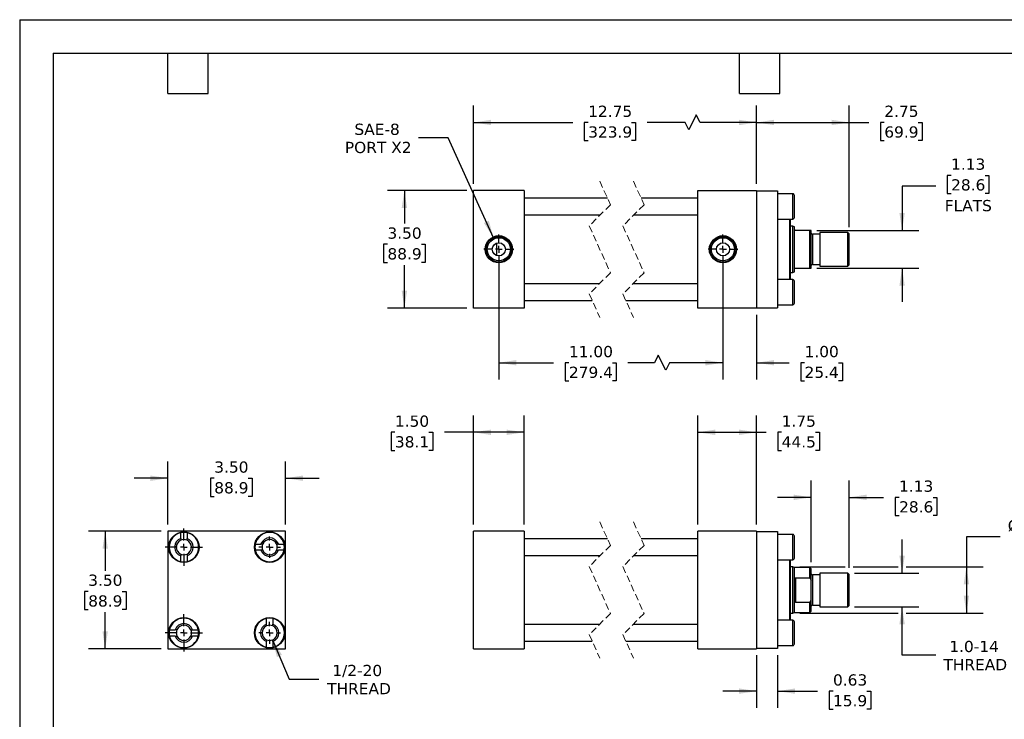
# Model space of a CAD drawing. Header units: inches. Extents: x 0 to 44, y 0 to 34.
# Tile 2 of 3: x 0 to 29.3, y 13.2 to 34. Entities that reach past the tile are written whole.
import ezdxf

# ---------------------------------------------------------------- set-up
doc = ezdxf.new("R2010")
doc.units = ezdxf.units.IN
doc.header["$LTSCALE"] = 4
doc.header["$MEASUREMENT"] = 0
for name, pattern in [('SLD-Center', [0.75, 0.6, -0.05, 0.05, -0.05]), ('SLD-Dashed', [0.075, 0.05, -0.025]), ('SLD-Solid', [0])]:
    doc.linetypes.add(name, pattern=pattern)
doc.layers.add('CENTER', color=40, linetype='SLD-Center')
doc.layers.add('DIMENSIONS', color=140, linetype='SLD-Solid', lineweight=25)
doc.layers.add('TEXT', color=140, linetype='SLD-Solid', lineweight=25)
doc.styles.add('SLDTEXTSTYLE0', font='VERDANA.TTF')
doc.dimstyles.new('SLDDIMSTYLE0', dxfattribs={"dimtxt": 0.339844, "dimasz": 0.52, "dimexe": 0, "dimexo": 0.0625, "dimgap": 0.084961, "dimtad": 0, "dimtih": 1, "dimtoh": 1, "dimrnd": 1e-09, "dimzin": 4, "dimdsep": 46, "dimtxsty": 'SLDTEXTSTYLE0', "dimsah": 1, "dimcen": 0.09, "dimadec": 0, "dimazin": 1, "dimtfac": 1, "dimtofl": 0, "dimtmove": 0, "dimatfit": 3, "dimfxl": 0, "dimfrac": 2, "dimtolj": 1, "dimtzin": 12, "dimarcsym": 0})
doc.dimstyles.new('SLDDIMSTYLE1', dxfattribs={"dimtxt": 0.339844, "dimasz": 0.52, "dimexe": 0, "dimexo": 0.0625, "dimgap": 0.084961, "dimtad": 0, "dimtih": 1, "dimtoh": 1, "dimrnd": 1e-09, "dimzin": 12, "dimdsep": 46, "dimtxsty": 'SLDTEXTSTYLE0', "dimsah": 1, "dimcen": 0.09, "dimadec": 0, "dimazin": 3, "dimtfac": 1, "dimtofl": 0, "dimtmove": 0, "dimatfit": 3, "dimfxl": 0, "dimfrac": 2, "dimtolj": 1, "dimtzin": 12, "dimarcsym": 0})
doc.dimstyles.new('SLDDIMSTYLE2', dxfattribs={"dimtxt": 0.339844, "dimasz": 0.52, "dimexe": 0, "dimexo": 0.0625, "dimgap": 0.084961, "dimtad": 0, "dimtih": 1, "dimtoh": 1, "dimrnd": 1e-09, "dimzin": 12, "dimdsep": 46, "dimtxsty": 'SLDTEXTSTYLE0', "dimsah": 1, "dimcen": 0.09, "dimadec": 0, "dimazin": 3, "dimtfac": 1, "dimtmove": 0, "dimatfit": 0, "dimfxl": 0, "dimfrac": 2, "dimtolj": 1, "dimtzin": 12, "dimarcsym": 0})
doc.dimstyles.new('SLDDIMSTYLE3', dxfattribs={"dimtxt": 0.339844, "dimasz": 0.52, "dimexe": 0, "dimexo": 0.0625, "dimgap": 0.084961, "dimtad": 0, "dimtih": 1, "dimtoh": 1, "dimrnd": 1e-09, "dimdsep": 46, "dimtxsty": 'SLDTEXTSTYLE0', "dimsah": 1, "dimcen": 0.09, "dimadec": 0, "dimazin": 2, "dimtfac": 1, "dimtmove": 0, "dimatfit": 0, "dimfxl": 0, "dimfrac": 2, "dimtolj": 1, "dimtzin": 12, "dimarcsym": 0})
doc.dimstyles.new('SLDDIMSTYLE4', dxfattribs={"dimtxt": 0.339844, "dimasz": 0.52, "dimexe": 0, "dimexo": 0.0625, "dimgap": 0.084961, "dimtad": 0, "dimtih": 1, "dimtoh": 1, "dimrnd": 1e-09, "dimzin": 4, "dimdsep": 46, "dimtxsty": 'SLDTEXTSTYLE0', "dimsah": 1, "dimcen": 0.09, "dimadec": 0, "dimazin": 1, "dimtfac": 1, "dimtmove": 0, "dimatfit": 0, "dimfxl": 0, "dimfrac": 2, "dimtolj": 1, "dimtzin": 12, "dimarcsym": 0})
doc.dimstyles.new('SLDDIMSTYLE5', dxfattribs={"dimtxt": 0.339844, "dimasz": 0.52, "dimexe": 0, "dimexo": 0.0625, "dimgap": 0.084961, "dimtad": 0, "dimtih": 1, "dimtoh": 1, "dimrnd": 1e-09, "dimzin": 12, "dimdsep": 46, "dimtxsty": 'SLDTEXTSTYLE0', "dimsah": 1, "dimcen": 0, "dimadec": 0, "dimazin": 3, "dimtfac": 1, "dimtofl": 0, "dimtmove": 0, "dimatfit": 3, "dimfxl": 0, "dimfrac": 2, "dimtolj": 1, "dimtzin": 12, "dimarcsym": 0})
doc.dimstyles.new('SLDDIMSTYLE6', dxfattribs={"dimtxt": 0.339844, "dimasz": 0.52, "dimexe": 0, "dimexo": 0.0625, "dimgap": 0.084961, "dimtad": 0, "dimtih": 1, "dimtoh": 1, "dimrnd": 1e-09, "dimzin": 12, "dimdsep": 46, "dimtxsty": 'SLDTEXTSTYLE0', "dimsah": 1, "dimcen": 0, "dimadec": 0, "dimazin": 3, "dimtfac": 1, "dimtofl": 0, "dimtmove": 0, "dimatfit": 3, "dimfxl": 0, "dimfrac": 2, "dimtolj": 1, "dimtzin": 12, "dimarcsym": 0})

# ---------------------------------------------------------------- blocks, each defined once
blk = doc.blocks.new('_D')
at = {"layer": 'DIMENSIONS'}
for p, q in [((13.496, 18.986), (13.496, 22.227)), ((14.996, 18.986), (14.996, 22.227)), ((11.155, 21.727), (11.041, 21.727)), ((11.041, 21.727), (11.041, 21.187)), ((12.165, 21.727), (12.279, 21.727)), ((12.279, 21.727), (12.279, 21.187)), ((13.496, 21.727), (12.625, 21.727)), ((14.996, 21.727), (13.496, 21.727)), ((11.041, 21.187), (11.155, 21.187)), ((12.279, 21.187), (12.165, 21.187))]:
    blk.add_line(p, q, dxfattribs=at)
for points in [[(13.496, 21.727), (14.016, 21.647), (14.016, 21.807)], [(14.996, 21.727), (14.476, 21.807), (14.476, 21.647)]]:
    blk.add_solid(points, dxfattribs=at)
at = {"layer": 'DIMENSIONS', "char_height": 0.3333, "attachment_point": 1, "style": 'SLDTEXTSTYLE0'}
for s, insert in [('1.50', (11.155, 22.226)), ('38.1', (11.155, 21.61))]:
    blk.add_mtext(s, dxfattribs=dict(at, insert=insert))
blk = doc.blocks.new('_D_1')
at = {"layer": 'DIMENSIONS'}
for p, q in [((20.159, 18.986), (20.159, 22.227)), ((21.909, 18.986), (21.909, 22.227)), ((20.159, 21.727), (21.909, 21.727)), ((21.909, 21.727), (22.192, 21.727)), ((22.653, 21.727), (22.539, 21.727)), ((22.539, 21.727), (22.539, 21.187)), ((23.663, 21.727), (23.777, 21.727)), ((23.777, 21.727), (23.777, 21.187)), ((22.539, 21.187), (22.653, 21.187)), ((23.777, 21.187), (23.663, 21.187))]:
    blk.add_line(p, q, dxfattribs=at)
for points in [[(20.159, 21.727), (20.679, 21.647), (20.679, 21.807)], [(21.909, 21.727), (21.389, 21.807), (21.389, 21.647)]]:
    blk.add_solid(points, dxfattribs=at)
at = {"layer": 'DIMENSIONS', "char_height": 0.3333, "attachment_point": 1, "style": 'SLDTEXTSTYLE0'}
for s, insert in [('1.75', (22.653, 22.226)), ('44.5', (22.653, 21.61))]:
    blk.add_mtext(s, dxfattribs=dict(at, insert=insert))
blk = doc.blocks.new('_D_2')
at = {"layer": 'DIMENSIONS'}
for p, q in [((23.534, 17.868), (23.534, 20.292)), ((24.659, 17.696), (24.659, 20.292)), ((23.534, 19.792), (22.534, 19.792)), ((24.659, 19.792), (25.684, 19.792)), ((26.144, 19.792), (26.03, 19.792)), ((26.03, 19.792), (26.03, 19.252)), ((27.154, 19.792), (27.268, 19.792)), ((27.268, 19.792), (27.268, 19.252)), ((26.03, 19.252), (26.144, 19.252)), ((27.268, 19.252), (27.154, 19.252))]:
    blk.add_line(p, q, dxfattribs=at)
for points in [[(23.534, 19.792), (23.014, 19.872), (23.014, 19.712)], [(24.659, 19.792), (25.179, 19.712), (25.179, 19.872)]]:
    blk.add_solid(points, dxfattribs=at)
at = {"layer": 'DIMENSIONS', "char_height": 0.3333, "attachment_point": 1, "style": 'SLDTEXTSTYLE0'}
for s, insert in [('1.13', (26.144, 20.292)), ('28.6', (26.144, 19.676))]:
    blk.add_mtext(s, dxfattribs=dict(at, insert=insert))
blk = doc.blocks.new('_D_3')
at = {"layer": 'DIMENSIONS'}
for p, q in [((26.234, 17.536), (26.234, 18.536)), ((24.82, 17.536), (26.734, 17.536)), ((24.82, 16.536), (26.734, 16.536)), ((26.234, 15.1), (26.234, 16.536)), ((27.234, 15.1), (26.234, 15.1))]:
    blk.add_line(p, q, dxfattribs=at)
for points in [[(26.234, 17.536), (26.314, 18.056), (26.154, 18.056)], [(26.234, 16.536), (26.154, 16.016), (26.314, 16.016)]]:
    blk.add_solid(points, dxfattribs=at)
at = {"layer": 'DIMENSIONS', "char_height": 0.3333, "attachment_point": 1, "style": 'SLDTEXTSTYLE0'}
for s, insert in [('1.0-14', (27.637, 15.523)), ('THREAD', (27.462, 14.983))]:
    blk.add_mtext(s, dxfattribs=dict(at, insert=insert))
blk = doc.blocks.new('_D_4')
at = {"layer": 'DIMENSIONS'}
for p, q in [((29.146, 18.622), (28.146, 18.622)), ((28.146, 18.622), (28.146, 17.723)), ((29.631, 18.622), (29.517, 18.622)), ((29.517, 18.622), (29.517, 18.082)), ((30.641, 18.622), (30.755, 18.622)), ((30.755, 18.622), (30.755, 18.082)), ((29.517, 18.082), (29.631, 18.082)), ((30.755, 18.082), (30.641, 18.082)), ((23.19, 17.723), (24.539, 17.723)), ((24.779, 17.723), (26.114, 17.723)), ((26.354, 17.723), (28.646, 17.723)), ((28.146, 17.723), (28.146, 16.348)), ((23.19, 16.348), (26.114, 16.348)), ((26.354, 16.348), (28.646, 16.348))]:
    blk.add_line(p, q, dxfattribs=at)
for points in [[(28.146, 17.723), (28.066, 17.203), (28.226, 17.203)], [(28.146, 16.348), (28.226, 16.868), (28.066, 16.868)]]:
    blk.add_solid(points, dxfattribs=at)
at = {"layer": 'DIMENSIONS', "char_height": 0.3333, "attachment_point": 1, "style": 'SLDTEXTSTYLE0'}
for s, insert in [('%%c', (29.375, 19.121)), ('1.38', (29.888, 19.121)), ('34.9', (29.631, 18.505))]:
    blk.add_mtext(s, dxfattribs=dict(at, insert=insert))
blk = doc.blocks.new('_D_5')
at = {"layer": 'DIMENSIONS'}
for p, q in [((21.909, 15.096), (21.909, 13.528)), ((22.534, 15.096), (22.534, 13.528)), ((21.909, 14.028), (20.909, 14.028)), ((22.534, 14.028), (23.72, 14.028)), ((24.18, 14.028), (24.066, 14.028)), ((24.066, 14.028), (24.066, 13.488)), ((25.19, 14.028), (25.304, 14.028)), ((25.304, 14.028), (25.304, 13.488)), ((24.066, 13.488), (24.18, 13.488)), ((25.304, 13.488), (25.19, 13.488))]:
    blk.add_line(p, q, dxfattribs=at)
for points in [[(21.909, 14.028), (21.389, 14.108), (21.389, 13.948)], [(22.534, 14.028), (23.054, 13.948), (23.054, 14.108)]]:
    blk.add_solid(points, dxfattribs=at)
at = {"layer": 'DIMENSIONS', "char_height": 0.3333, "attachment_point": 1, "style": 'SLDTEXTSTYLE0'}
for s, insert in [('0.63', (24.18, 14.528)), ('15.9', (24.18, 13.911))]:
    blk.add_mtext(s, dxfattribs=dict(at, insert=insert))
blk = doc.blocks.new('_D_8')
at = {"layer": 'DIMENSIONS'}
for p, q in [((4.407, 18.986), (4.407, 20.861)), ((7.907, 18.986), (7.907, 20.861)), ((4.407, 20.361), (3.407, 20.361)), ((5.784, 20.361), (5.67, 20.361)), ((5.67, 20.361), (5.67, 19.82)), ((6.794, 20.361), (6.908, 20.361)), ((6.908, 20.361), (6.908, 19.82)), ((7.907, 20.361), (8.907, 20.361)), ((5.67, 19.82), (5.784, 19.82)), ((6.908, 19.82), (6.794, 19.82))]:
    blk.add_line(p, q, dxfattribs=at)
for points in [[(4.407, 20.361), (3.887, 20.441), (3.887, 20.281)], [(7.907, 20.361), (8.427, 20.281), (8.427, 20.441)]]:
    blk.add_solid(points, dxfattribs=at)
at = {"layer": 'DIMENSIONS', "char_height": 0.3333, "attachment_point": 1, "style": 'SLDTEXTSTYLE0'}
for s, insert in [('3.50', (5.784, 20.86)), ('88.9', (5.784, 20.244))]:
    blk.add_mtext(s, dxfattribs=dict(at, insert=insert))
blk = doc.blocks.new('_D_9')
at = {"layer": 'DIMENSIONS'}
for p, q in [((4.207, 18.786), (2.042, 18.786)), ((2.542, 18.786), (2.542, 17.61)), ((2.037, 16.994), (1.923, 16.994)), ((1.923, 16.994), (1.923, 16.454)), ((3.047, 16.994), (3.161, 16.994)), ((3.161, 16.994), (3.161, 16.454)), ((1.923, 16.454), (2.037, 16.454)), ((3.161, 16.454), (3.047, 16.454)), ((2.542, 15.286), (2.542, 16.378)), ((4.207, 15.286), (2.042, 15.286))]:
    blk.add_line(p, q, dxfattribs=at)
for points in [[(2.542, 18.786), (2.462, 18.266), (2.622, 18.266)], [(2.542, 15.286), (2.622, 15.806), (2.462, 15.806)]]:
    blk.add_solid(points, dxfattribs=at)
at = {"layer": 'DIMENSIONS', "char_height": 0.3333, "attachment_point": 1, "style": 'SLDTEXTSTYLE0'}
for s, insert in [('3.50', (2.037, 17.494)), ('88.9', (2.037, 16.877))]:
    blk.add_mtext(s, dxfattribs=dict(at, insert=insert))
blk = doc.blocks.new('_D_10')
at = {"layer": 'DIMENSIONS'}
for p, q in [((7.52, 15.552), (8.015, 14.385)), ((8.015, 14.385), (8.89, 14.385))]:
    blk.add_line(p, q, dxfattribs=at)
blk.add_solid([(7.52, 15.552), (7.649, 15.042), (7.797, 15.105)], dxfattribs=at)
at = {"layer": 'DIMENSIONS', "char_height": 0.3333, "attachment_point": 1, "style": 'SLDTEXTSTYLE0'}
for s, insert in [('1/2-20', (9.294, 14.809)), ('THREAD', (9.14, 14.269))]:
    blk.add_mtext(s, dxfattribs=dict(at, insert=insert))
blk = doc.blocks.new('SW_CENTERMARKSYMBOL_0')
at = {"layer": 'CENTER', "color": 0}
for p, q in [((0, 0.2), (0, 0.31875)), ((-0.2, 0), (-0.31875, 0)), ((0, 0), (-0.1, 0)), ((0, 0), (0, 0.1)), ((0, 0), (0, -0.1)), ((0, 0), (0.1, 0)), ((0.2, 0), (0.31875, 0)), ((0, -0.2), (0, -0.31875))]:
    blk.add_line(p, q, dxfattribs=at)
blk = doc.blocks.new('SW_CENTERMARKSYMBOL_1')
at = {"layer": 'CENTER', "color": 0}
for p, q in [((0, 0.2), (0, 0.553)), ((-0.2, 0), (-0.553, 0)), ((0, 0), (-0.1, 0)), ((0, 0), (0, 0.1)), ((0, 0), (0, -0.1)), ((0, 0), (0.1, 0)), ((0.2, 0), (0.553, 0)), ((0, -0.2), (0, -0.553))]:
    blk.add_line(p, q, dxfattribs=at)
blk = doc.blocks.new('SW_CENTERMARKSYMBOL_2')
at = {"layer": 'CENTER', "color": 0}
for p, q in [((0, 0.2), (0, 0.553)), ((-0.2, 0), (-0.553, 0)), ((0, 0), (-0.1, 0)), ((0, 0), (0, 0.1)), ((0, 0), (0, -0.1)), ((0, 0), (0.1, 0)), ((0.2, 0), (0.553, 0)), ((0, -0.2), (0, -0.553))]:
    blk.add_line(p, q, dxfattribs=at)
blk = doc.blocks.new('SW_CENTERMARKSYMBOL_3')
at = {"layer": 'CENTER', "color": 0}
for p, q in [((0, 0.2), (0, 0.32655)), ((-0.2, 0), (-0.32655, 0)), ((0, 0), (-0.1, 0)), ((0, 0), (0, 0.1)), ((0, 0), (0, -0.1)), ((0, 0), (0.1, 0)), ((0.2, 0), (0.32655, 0)), ((0, -0.2), (0, -0.32655))]:
    blk.add_line(p, q, dxfattribs=at)
blk = doc.blocks.new('_D_11')
at = {"layer": 'DIMENSIONS'}
for p, q in [((13.496, 29.12), (13.496, 31.443)), ((21.909, 29.12), (21.909, 31.443)), ((20.115, 31.166), (19.893, 30.721)), ((20.227, 30.943), (20.115, 31.166)), ((13.496, 30.943), (16.441, 30.943)), ((16.901, 30.943), (16.787, 30.943)), ((16.787, 30.943), (16.787, 30.403)), ((18.194, 30.943), (18.308, 30.943)), ((18.308, 30.943), (18.308, 30.403)), ((19.782, 30.943), (18.654, 30.943)), ((19.893, 30.721), (19.782, 30.943)), ((21.909, 30.943), (20.227, 30.943)), ((16.787, 30.403), (16.901, 30.403)), ((18.308, 30.403), (18.194, 30.403))]:
    blk.add_line(p, q, dxfattribs=at)
for points in [[(13.496, 30.943), (14.016, 30.863), (14.016, 31.023)], [(21.909, 30.943), (21.389, 31.023), (21.389, 30.863)]]:
    blk.add_solid(points, dxfattribs=at)
at = {"layer": 'DIMENSIONS', "char_height": 0.3333, "attachment_point": 1, "style": 'SLDTEXTSTYLE0'}
for s, insert in [('12.75', (16.901, 31.443)), ('323.9', (16.901, 30.827))]:
    blk.add_mtext(s, dxfattribs=dict(at, insert=insert))
blk = doc.blocks.new('_D_12')
at = {"layer": 'DIMENSIONS'}
for p, q in [((21.909, 29.12), (21.909, 31.443)), ((24.659, 27.83), (24.659, 31.443)), ((21.909, 30.943), (24.659, 30.943)), ((24.659, 30.943), (25.245, 30.943)), ((25.705, 30.943), (25.591, 30.943)), ((25.591, 30.943), (25.591, 30.403)), ((26.715, 30.943), (26.829, 30.943)), ((26.829, 30.943), (26.829, 30.403)), ((25.591, 30.403), (25.705, 30.403)), ((26.829, 30.403), (26.715, 30.403))]:
    blk.add_line(p, q, dxfattribs=at)
for points in [[(21.909, 30.943), (22.429, 30.863), (22.429, 31.023)], [(24.659, 30.943), (24.139, 31.023), (24.139, 30.863)]]:
    blk.add_solid(points, dxfattribs=at)
at = {"layer": 'DIMENSIONS', "char_height": 0.3333, "attachment_point": 1, "style": 'SLDTEXTSTYLE0'}
for s, insert in [('2.75', (25.705, 31.443)), ('69.9', (25.705, 30.827))]:
    blk.add_mtext(s, dxfattribs=dict(at, insert=insert))
blk = doc.blocks.new('_D_13')
at = {"layer": 'DIMENSIONS'}
for p, q in [((27.691, 29.37), (27.577, 29.37)), ((27.577, 29.37), (27.577, 28.83)), ((28.7, 29.37), (28.815, 29.37)), ((28.815, 29.37), (28.815, 28.83)), ((27.234, 29.052), (26.234, 29.052)), ((26.234, 29.052), (26.234, 27.732)), ((27.577, 28.83), (27.691, 28.83)), ((28.815, 28.83), (28.7, 28.83)), ((23.695, 27.732), (26.734, 27.732)), ((23.695, 26.607), (26.734, 26.607)), ((26.234, 26.607), (26.234, 25.607))]:
    blk.add_line(p, q, dxfattribs=at)
for points in [[(26.234, 27.732), (26.314, 28.252), (26.154, 28.252)], [(26.234, 26.607), (26.154, 26.087), (26.314, 26.087)]]:
    blk.add_solid(points, dxfattribs=at)
at = {"layer": 'DIMENSIONS', "char_height": 0.3333, "attachment_point": 1, "style": 'SLDTEXTSTYLE0'}
for s, insert in [('1.13', (27.691, 29.87)), ('28.6', (27.691, 29.254)), ('FLATS', (27.503, 28.637))]:
    blk.add_mtext(s, dxfattribs=dict(at, insert=insert))
blk = doc.blocks.new('_D_14')
at = {"layer": 'DIMENSIONS'}
for p, q in [((14.246, 26.97), (14.246, 23.296)), ((20.909, 26.97), (20.909, 23.296)), ((18.987, 24.018), (18.876, 23.796)), ((19.209, 23.573), (18.987, 24.018)), ((14.246, 23.796), (15.869, 23.796)), ((16.329, 23.796), (16.215, 23.796)), ((16.215, 23.796), (16.215, 23.255)), ((17.622, 23.796), (17.736, 23.796)), ((17.736, 23.796), (17.736, 23.255)), ((18.876, 23.796), (18.082, 23.796)), ((19.321, 23.796), (19.209, 23.573)), ((20.909, 23.796), (19.321, 23.796)), ((16.215, 23.255), (16.329, 23.255)), ((17.736, 23.255), (17.622, 23.255))]:
    blk.add_line(p, q, dxfattribs=at)
for points in [[(14.246, 23.796), (14.766, 23.716), (14.766, 23.876)], [(20.909, 23.796), (20.389, 23.876), (20.389, 23.716)]]:
    blk.add_solid(points, dxfattribs=at)
at = {"layer": 'DIMENSIONS', "char_height": 0.3333, "attachment_point": 1, "style": 'SLDTEXTSTYLE0'}
for s, insert in [('11.00', (16.329, 24.295)), ('279.4', (16.329, 23.679))]:
    blk.add_mtext(s, dxfattribs=dict(at, insert=insert))
blk = doc.blocks.new('_D_15')
at = {"layer": 'DIMENSIONS'}
for p, q in [((20.909, 26.97), (20.909, 23.296)), ((21.909, 25.22), (21.909, 23.296)), ((20.909, 23.796), (19.909, 23.796)), ((21.909, 23.796), (22.873, 23.796)), ((23.334, 23.796), (23.22, 23.796)), ((23.22, 23.796), (23.22, 23.255)), ((24.344, 23.796), (24.458, 23.796)), ((24.458, 23.796), (24.458, 23.255)), ((23.22, 23.255), (23.334, 23.255)), ((24.458, 23.255), (24.344, 23.255))]:
    blk.add_line(p, q, dxfattribs=at)
for points in [[(20.909, 23.796), (20.389, 23.876), (20.389, 23.716)], [(21.909, 23.796), (22.429, 23.716), (22.429, 23.876)]]:
    blk.add_solid(points, dxfattribs=at)
at = {"layer": 'DIMENSIONS', "char_height": 0.3333, "attachment_point": 1, "style": 'SLDTEXTSTYLE0'}
for s, insert in [('1.00', (23.334, 24.295)), ('25.4', (23.334, 23.679))]:
    blk.add_mtext(s, dxfattribs=dict(at, insert=insert))
blk = doc.blocks.new('_D_16')
at = {"layer": 'DIMENSIONS'}
for p, q in [((13.296, 28.92), (10.937, 28.92)), ((11.437, 28.92), (11.437, 27.936)), ((10.933, 27.32), (10.818, 27.32)), ((10.818, 27.32), (10.818, 26.78)), ((11.942, 27.32), (12.057, 27.32)), ((12.057, 27.32), (12.057, 26.78)), ((10.818, 26.78), (10.933, 26.78)), ((11.437, 25.42), (11.437, 26.703)), ((12.057, 26.78), (11.942, 26.78)), ((13.296, 25.42), (10.937, 25.42))]:
    blk.add_line(p, q, dxfattribs=at)
for points in [[(11.437, 28.92), (11.357, 28.4), (11.517, 28.4)], [(11.437, 25.42), (11.517, 25.94), (11.357, 25.94)]]:
    blk.add_solid(points, dxfattribs=at)
at = {"layer": 'DIMENSIONS', "char_height": 0.3333, "attachment_point": 1, "style": 'SLDTEXTSTYLE0'}
for s, insert in [('3.50', (10.933, 27.819)), ('88.9', (10.933, 27.203))]:
    blk.add_mtext(s, dxfattribs=dict(at, insert=insert))
blk = doc.blocks.new('_D_17')
at = {"layer": 'DIMENSIONS'}
for p, q in [((12.736, 30.484), (11.861, 30.484)), ((14.089, 27.514), (12.736, 30.484))]:
    blk.add_line(p, q, dxfattribs=at)
blk.add_solid([(14.089, 27.514), (13.946, 28.021), (13.8, 27.954)], dxfattribs=at)
at = {"layer": 'DIMENSIONS', "char_height": 0.3333, "attachment_point": 1, "style": 'SLDTEXTSTYLE0'}
for s, insert in [('SAE-8', (9.952, 30.907)), ('PORT X2', (9.667, 30.367))]:
    blk.add_mtext(s, dxfattribs=dict(at, insert=insert))
blk = doc.blocks.new('SW_CENTERMARKSYMBOL_4')
at = {"layer": 'CENTER', "color": 0}
for p, q in [((0, 0.2), (0, 0.444)), ((-0.2, 0), (-0.444, 0)), ((0, 0), (-0.1, 0)), ((0, 0), (0, 0.1)), ((0, 0), (0, -0.1)), ((0, 0), (0.1, 0)), ((0.2, 0), (0.444, 0)), ((0, -0.2), (0, -0.444))]:
    blk.add_line(p, q, dxfattribs=at)
blk = doc.blocks.new('SW_CENTERMARKSYMBOL_5')
at = {"layer": 'CENTER', "color": 0}
for p, q in [((0, 0.2), (0, 0.444)), ((-0.2, 0), (-0.444, 0)), ((0, 0), (-0.1, 0)), ((0, 0), (0, 0.1)), ((0, 0), (0, -0.1)), ((0, 0), (0.1, 0)), ((0.2, 0), (0.444, 0)), ((0, -0.2), (0, -0.444))]:
    blk.add_line(p, q, dxfattribs=at)

msp = doc.modelspace()

# ---------------------------------------------------------------- linework, layer by layer
at = {"color": 7, "linetype": 'SLD-Solid'}
for q in [(0, 0), (44, 34)]:
    msp.add_line((0, 34), q, dxfattribs=at)
at = {"color": 7, "linetype": 'SLD-Dashed', "lineweight": 18}
for p, q in [((17.248, 29.195), (17.563, 28.497)), ((18.248, 29.195), (18.563, 28.497)), ((17.563, 28.497), (16.933, 27.867)), ((18.563, 28.497), (17.933, 27.867)), ((16.933, 27.867), (17.563, 26.472)), ((17.933, 27.867), (18.563, 26.472)), ((17.563, 26.472), (16.933, 25.842)), ((18.563, 26.472), (17.933, 25.842)), ((16.933, 25.842), (17.248, 25.145)), ((17.933, 25.842), (18.248, 25.145)), ((17.248, 19.061), (17.563, 18.363)), ((18.248, 19.061), (18.563, 18.363)), ((17.563, 18.363), (16.933, 17.733)), ((18.563, 18.363), (17.933, 17.733)), ((16.933, 17.733), (17.563, 16.338)), ((17.933, 17.733), (18.563, 16.338)), ((17.563, 16.338), (16.933, 15.708)), ((18.563, 16.338), (17.933, 15.708)), ((16.933, 15.708), (17.248, 15.011)), ((17.933, 15.708), (18.248, 15.011))]:
    msp.add_line(p, q, dxfattribs=at)
for p, q in [((13.496, 25.42), (13.496, 28.92)), ((14.996, 28.92), (13.496, 28.92)), ((14.996, 28.92), (14.996, 25.42)), ((17.473, 28.695), (14.996, 28.695)), ((20.159, 28.695), (18.473, 28.695)), ((20.159, 25.42), (20.159, 28.92)), ((20.159, 28.92), (21.909, 28.92)), ((21.909, 28.92), (21.909, 25.42)), ((21.909, 28.91), (22.534, 28.91)), ((22.534, 28.91), (22.534, 25.43)), ((22.984, 28.82), (22.534, 28.82)), ((22.984, 28.445), (22.984, 28.82)), ((23.034, 28.12), (23.034, 28.77)), ((22.984, 28.07), (22.984, 28.445)), ((14.996, 28.195), (17.26, 28.195)), ((18.26, 28.195), (20.159, 28.195)), ((22.534, 28.07), (22.984, 28.07)), ((22.896, 26.27), (22.896, 28.07)), ((22.916, 27.17), (22.916, 28.07)), ((22.99, 27.857), (22.916, 27.857)), ((23.034, 27.841), (22.99, 27.857)), ((22.99, 26.482), (22.99, 27.857)), ((23.034, 27.763), (23.034, 27.841)), ((23.034, 26.576), (23.034, 27.763)), ((23.495, 27.732), (23.066, 27.732)), ((23.495, 26.607), (23.495, 27.732)), ((23.534, 27.732), (23.495, 27.732)), ((23.534, 26.607), (23.534, 27.732)), ((23.784, 27.621), (23.566, 27.621)), ((23.566, 27.621), (23.566, 26.718)), ((24.62, 27.67), (23.784, 27.67)), ((23.784, 27.67), (23.784, 26.67)), ((24.659, 27.63), (24.62, 27.67)), ((24.62, 26.67), (24.62, 27.67)), ((24.659, 26.709), (24.659, 27.63)), ((14.183, 26.984), (14.183, 27.355)), ((22.916, 26.27), (22.916, 27.17)), ((23.566, 26.718), (23.784, 26.718)), ((23.784, 26.67), (24.62, 26.67)), ((24.62, 26.67), (24.659, 26.709)), ((22.916, 26.482), (22.99, 26.482)), ((22.99, 26.482), (23.034, 26.498)), ((23.034, 26.498), (23.034, 26.576)), ((23.066, 26.607), (23.495, 26.607)), ((23.495, 26.607), (23.534, 26.607)), ((17.235, 26.145), (14.996, 26.145)), ((20.159, 26.145), (18.235, 26.145)), ((22.984, 26.27), (22.534, 26.27)), ((22.984, 25.52), (22.984, 26.27)), ((23.034, 25.895), (23.034, 26.22)), ((23.034, 25.57), (23.034, 25.895)), ((14.996, 25.645), (17.022, 25.645)), ((18.022, 25.645), (20.159, 25.645)), ((22.534, 25.52), (22.984, 25.52)), ((14.996, 25.42), (13.496, 25.42)), ((21.909, 25.42), (20.159, 25.42)), ((21.909, 25.43), (22.534, 25.43)), ((7.907, 18.786), (4.407, 18.786)), ((4.407, 18.786), (4.407, 15.286)), ((4.788, 18.569), (4.788, 18.738)), ((4.975, 18.738), (4.975, 18.569)), ((7.907, 15.286), (7.907, 18.786)), ((14.996, 18.786), (13.496, 18.786)), ((13.496, 15.286), (13.496, 18.786)), ((14.996, 18.786), (14.996, 15.286)), ((21.909, 18.786), (20.159, 18.786)), ((20.159, 15.286), (20.159, 18.786)), ((21.909, 18.786), (21.909, 15.286)), ((21.909, 18.776), (22.534, 18.776)), ((22.534, 18.776), (22.534, 15.296)), ((17.473, 18.561), (14.996, 18.561)), ((20.159, 18.561), (18.473, 18.561)), ((22.984, 18.686), (22.534, 18.686)), ((22.984, 18.311), (22.984, 18.686)), ((23.034, 17.986), (23.034, 18.636)), ((7.004, 18.404), (7.173, 18.404)), ((7.173, 18.217), (7.004, 18.217)), ((7.69, 18.404), (7.859, 18.404)), ((7.859, 18.217), (7.69, 18.217)), ((22.984, 17.936), (22.984, 18.311)), ((4.788, 17.883), (4.788, 18.052)), ((4.975, 18.052), (4.975, 17.883)), ((14.996, 18.061), (17.26, 18.061)), ((18.26, 18.061), (20.159, 18.061)), ((22.534, 17.936), (22.984, 17.936)), ((22.896, 16.136), (22.896, 17.936)), ((22.916, 16.136), (22.916, 17.936)), ((22.99, 17.723), (22.916, 17.723)), ((23.034, 17.707), (22.99, 17.723)), ((22.99, 17.036), (22.99, 17.723)), ((23.495, 17.707), (23.034, 17.707)), ((23.034, 17.349), (23.034, 17.707)), ((23.534, 17.668), (23.495, 17.707)), ((23.495, 17.402), (23.495, 17.707)), ((23.534, 17.324), (23.534, 17.668)), ((23.034, 16.722), (23.034, 17.349)), ((23.066, 17.402), (23.066, 16.669)), ((23.066, 17.402), (23.495, 17.402)), ((23.495, 17.402), (23.534, 17.324)), ((23.534, 16.747), (23.534, 17.324)), ((23.784, 17.487), (23.566, 17.487)), ((23.566, 17.487), (23.566, 17.036)), ((24.62, 17.536), (23.784, 17.536)), ((23.784, 17.536), (23.784, 17.036)), ((24.659, 17.496), (24.62, 17.536)), ((24.62, 17.036), (24.62, 17.536)), ((24.659, 17.036), (24.659, 17.496)), ((22.99, 16.348), (22.99, 17.036)), ((23.566, 17.036), (23.566, 16.584)), ((23.784, 17.036), (23.784, 16.536)), ((24.62, 16.536), (24.62, 17.036)), ((24.659, 16.575), (24.659, 17.036)), ((23.034, 16.364), (23.034, 16.722)), ((23.495, 16.669), (23.534, 16.747)), ((23.534, 16.404), (23.534, 16.747)), ((23.495, 16.669), (23.066, 16.669)), ((23.495, 16.364), (23.495, 16.669)), ((23.495, 16.364), (23.534, 16.404)), ((23.566, 16.584), (23.784, 16.584)), ((23.784, 16.536), (24.62, 16.536)), ((24.62, 16.536), (24.659, 16.575)), ((7.338, 16.019), (7.338, 16.188)), ((7.525, 16.188), (7.525, 16.019)), ((22.984, 16.136), (22.534, 16.136)), ((22.916, 16.348), (22.99, 16.348)), ((22.984, 15.386), (22.984, 16.136)), ((22.99, 16.348), (23.034, 16.364)), ((23.034, 16.364), (23.495, 16.364)), ((4.454, 15.854), (4.623, 15.854)), ((5.14, 15.854), (5.309, 15.854)), ((17.235, 16.011), (14.996, 16.011)), ((20.159, 16.011), (18.235, 16.011)), ((23.034, 15.761), (23.034, 16.086)), ((4.623, 15.667), (4.454, 15.667)), ((5.309, 15.667), (5.14, 15.667)), ((23.034, 15.436), (23.034, 15.761)), ((4.407, 15.286), (7.907, 15.286)), ((7.338, 15.333), (7.338, 15.502)), ((7.525, 15.502), (7.525, 15.333)), ((13.496, 15.286), (14.996, 15.286)), ((14.996, 15.511), (17.022, 15.511)), ((18.022, 15.511), (20.159, 15.511)), ((20.159, 15.286), (21.909, 15.286)), ((22.534, 15.296), (21.909, 15.296)), ((22.534, 15.386), (22.984, 15.386))]:
    msp.add_line(p, q)
for centre, radius in [((14.246, 27.17), 0.405), ((14.246, 27.17), 0.379), ((20.909, 27.17), 0.405), ((20.909, 27.17), 0.379), ((14.246, 27.17), 0.344), ((14.246, 27.17), 0.195), ((20.909, 27.17), 0.344), ((20.909, 27.17), 0.195), ((4.882, 18.311), 0.453), ((7.432, 18.311), 0.453), ((4.882, 15.761), 0.453), ((7.432, 15.761), 0.453)]:
    msp.add_circle(centre, radius)
for centre, radius, start, end in [((22.984, 28.77), 0.05, 359.9991, 90.0008), ((22.984, 28.12), 0.05, 269.9992, 0.0009), ((23.566, 27.652), 0.0313, 180.0004, 270), ((23.566, 26.687), 0.0313, 90, 179.9996), ((22.984, 26.22), 0.05, 359.9991, 90.0008), ((22.984, 25.57), 0.05, 269.9992, 0.0009), ((4.882, 18.311), 0.438, 102.3736, 257.6264), ((4.882, 18.311), 0.437, 77.6264, 102.3736), ((4.882, 18.311), 0.438, 282.3736, 77.6264), ((7.432, 18.311), 0.437, 12.3736, 167.6264), ((4.882, 18.311), 0.275, 109.9323, 250.0677), ((4.882, 18.311), 0.227, 114.4448, 245.5552), ((4.882, 18.311), 0.227, 65.5552, 114.4448), ((4.882, 18.311), 0.275, 289.9323, 70.0677), ((4.882, 18.311), 0.227, 294.4448, 65.5552), ((7.432, 18.311), 0.275, 19.9323, 160.0677), ((7.432, 18.311), 0.227, 24.4448, 155.5552), ((22.984, 18.636), 0.05, 359.9991, 90.0008), ((7.432, 18.311), 0.437, 167.6264, 192.3736), ((7.432, 18.311), 0.437, 192.3736, 347.6264), ((7.432, 18.311), 0.275, 199.9323, 340.0677), ((7.432, 18.311), 0.227, 155.5552, 204.4448), ((7.432, 18.311), 0.227, 204.4448, 335.5552), ((7.432, 18.311), 0.227, 335.5552, 24.4448), ((7.432, 18.311), 0.437, 347.6264, 12.3736), ((4.882, 18.311), 0.227, 245.5552, 294.4448), ((4.882, 18.311), 0.438, 257.6264, 282.3736), ((22.984, 17.986), 0.05, 269.9992, 0.0009), ((23.566, 17.518), 0.0313, 180.0004, 270), ((23.566, 16.553), 0.0313, 90, 179.9996), ((4.882, 15.761), 0.438, 12.3736, 167.6264), ((7.432, 15.761), 0.437, 102.3736, 257.6264), ((7.432, 15.761), 0.438, 77.6264, 102.3736), ((7.432, 15.761), 0.438, 282.3736, 77.6264), ((22.984, 16.086), 0.05, 359.9991, 90.0008), ((4.882, 15.761), 0.438, 167.6264, 192.3736), ((4.882, 15.761), 0.275, 19.9323, 160.0677), ((4.882, 15.761), 0.227, 155.5552, 204.4448), ((4.882, 15.761), 0.227, 24.4448, 155.5552), ((4.882, 15.761), 0.227, 335.5552, 24.4448), ((4.882, 15.761), 0.438, 347.6264, 12.3736), ((7.432, 15.761), 0.275, 109.9323, 250.0677), ((7.432, 15.761), 0.227, 114.4448, 245.5552), ((7.432, 15.761), 0.227, 65.5552, 114.4448), ((7.432, 15.761), 0.275, 289.9323, 70.0677), ((7.432, 15.761), 0.227, 294.4448, 65.5552), ((4.882, 15.761), 0.438, 192.3736, 347.6264), ((4.882, 15.761), 0.275, 199.9323, 340.0677), ((4.882, 15.761), 0.227, 204.4448, 335.5552), ((7.432, 15.761), 0.227, 245.5552, 294.4448), ((7.432, 15.761), 0.437, 257.6264, 282.3736), ((22.984, 15.436), 0.05, 269.9992, 0.0009)]:
    msp.add_arc(centre, radius, start, end)
for points, knots in [([(23.066, 27.732), (23.064, 27.732), (23.06, 27.732), (23.053, 27.734), (23.046, 27.738), (23.038, 27.747), (23.034, 27.756), (23.034, 27.763), (23.034, 27.763)], [0, 0, 0, 0, 0.1227175, 0.2362095, 0.4006475, 0.6258644, 0.9570377, 1, 1, 1, 1]), ([(23.034, 26.576), (23.035, 26.581), (23.036, 26.589), (23.043, 26.598), (23.049, 26.603), (23.056, 26.606), (23.061, 26.607), (23.064, 26.607), (23.066, 26.607)], [0, 0, 0, 0, 0.3224252, 0.4771714, 0.6612753, 0.794631, 0.9222856, 1, 1, 1, 1]), ([(23.034, 17.349), (23.035, 17.359), (23.036, 17.372), (23.042, 17.387), (23.048, 17.395), (23.055, 17.4), (23.061, 17.402), (23.064, 17.402), (23.066, 17.402)], [0, 0, 0, 0, 0.40803, 0.572062, 0.740909, 0.848441, 0.943703, 1, 1, 1, 1]), ([(23.066, 16.669), (23.064, 16.669), (23.06, 16.67), (23.053, 16.673), (23.045, 16.679), (23.037, 16.695), (23.034, 16.71), (23.034, 16.721), (23.034, 16.722)], [0, 0, 0, 0, 0.089229, 0.175504, 0.312828, 0.534783, 0.941722, 1, 1, 1, 1])]:
    msp.add_open_spline(points, degree=3, knots=knots)
for points in [[(4.788, 18.569), (4.788, 18.552), (4.788, 18.535), (4.788, 18.517)], [(4.975, 18.517), (4.975, 18.535), (4.975, 18.552), (4.975, 18.569)], [(7.225, 18.404), (7.208, 18.404), (7.19, 18.404), (7.173, 18.404)], [(7.225, 18.217), (7.208, 18.217), (7.19, 18.217), (7.173, 18.217)], [(7.69, 18.404), (7.673, 18.404), (7.655, 18.404), (7.638, 18.404)], [(7.638, 18.217), (7.655, 18.217), (7.673, 18.217), (7.69, 18.217)], [(4.788, 18.104), (4.788, 18.087), (4.788, 18.07), (4.788, 18.052)], [(4.975, 18.104), (4.975, 18.087), (4.975, 18.07), (4.975, 18.052)], [(4.675, 15.854), (4.658, 15.854), (4.64, 15.854), (4.623, 15.854)], [(5.088, 15.854), (5.105, 15.854), (5.123, 15.854), (5.14, 15.854)], [(7.338, 15.967), (7.338, 15.985), (7.338, 16.002), (7.338, 16.019)], [(7.525, 15.967), (7.525, 15.985), (7.525, 16.002), (7.525, 16.019)], [(4.623, 15.667), (4.64, 15.667), (4.658, 15.667), (4.675, 15.667)], [(5.088, 15.667), (5.105, 15.667), (5.123, 15.667), (5.14, 15.667)], [(7.338, 15.554), (7.338, 15.537), (7.338, 15.52), (7.338, 15.502)], [(7.525, 15.502), (7.525, 15.52), (7.525, 15.537), (7.525, 15.554)]]:
    msp.add_open_spline(points, degree=3)
at = {"layer": 'TEXT'}
for p, q in [((1, 33), (43, 33)), ((1, 33), (1, 1)), ((4.4, 31.8), (4.4, 33)), ((5.6, 31.8), (5.6, 33)), ((21.4, 31.8), (21.4, 33)), ((22.6, 31.8), (22.6, 33)), ((4.4, 31.8), (5.6, 31.8)), ((21.4, 31.8), (22.6, 31.8))]:
    msp.add_line(p, q, dxfattribs=at)

# ---------------------------------------------------------------- block references
at = {"layer": 'CENTER'}
for name, p in [('SW_CENTERMARKSYMBOL_4', (14.246, 27.17)), ('SW_CENTERMARKSYMBOL_5', (20.909, 27.17)), ('SW_CENTERMARKSYMBOL_2', (4.882, 18.311)), ('SW_CENTERMARKSYMBOL_0', (7.432, 18.311)), ('SW_CENTERMARKSYMBOL_1', (4.882, 15.761)), ('SW_CENTERMARKSYMBOL_3', (7.432, 15.761))]:
    msp.add_blockref(name, p, dxfattribs=at)

# ---------------------------------------------------------------- dimensions: what is measured, and where the dimension line sits
at = {"layer": 'DIMENSIONS'}
for base, p1, p2, text, dimstyle, picture, middle in [((21.909, 30.943), (13.496, 28.92), (21.909, 28.92), '12.75', 'SLDDIMSTYLE1', '_D_11', (17.548, 30.943)), ((20.909, 23.796), (14.246, 27.17), (20.909, 27.17), '11.00', 'SLDDIMSTYLE0', '_D_14', (16.975, 23.796))]:
    dim = msp.add_linear_dim(base=base, p1=p1, p2=p2, text=text, dimstyle=dimstyle, dxfattribs=at)
    dim.commit()
    dim.dimension.update_dxf_attribs({"geometry": picture, "text_midpoint": middle, "dimtype": 160})
for base, p1, p2, dimstyle, picture, middle in [((24.659, 30.943), (21.909, 28.92), (24.659, 27.63), 'SLDDIMSTYLE1', '_D_12', (26.21, 30.943)), ((21.909, 23.796), (20.909, 27.17), (21.909, 25.42), 'SLDDIMSTYLE4', '_D_15', (23.839, 23.796)), ((13.496, 21.727), (14.996, 18.786), (13.496, 18.786), 'SLDDIMSTYLE0', '_D', (11.66, 21.727)), ((20.159, 21.727), (21.909, 18.786), (20.159, 18.786), 'SLDDIMSTYLE1', '_D_1', (23.158, 21.727)), ((4.407, 20.361), (7.907, 18.786), (4.407, 18.786), 'SLDDIMSTYLE4', '_D_8', (6.289, 20.361)), ((23.534295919, 19.792290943), (24.659295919, 17.496369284), (23.534295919, 17.667869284), 'SLDDIMSTYLE2', '_D_2', (26.649179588, 19.792290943)), ((21.908795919, 14.028207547), (22.533795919, 15.295739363), (21.908795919, 15.295739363), 'SLDDIMSTYLE3', '_D_5', (24.685363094, 14.028207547))]:
    dim = msp.add_linear_dim(base=base, p1=p1, p2=p2, dimstyle=dimstyle, dxfattribs=at)
    dim.commit()
    dim.dimension.update_dxf_attribs({"geometry": picture, "text_midpoint": middle, "dimtype": 160})
dim = msp.add_diameter_dim_2p(p1=(14.403, 26.825), p2=(14.089, 27.514), text='SAE-8\\PPORT X2', dimstyle='SLDDIMSTYLE6', override={"dimpost": '<>'}, dxfattribs=at)
dim.commit()
dim.dimension.update_dxf_attribs({"geometry": '_D_17', "text_midpoint": (10.639, 30.484), "dimtype": 163})
for base, p1, p2, text, dimstyle, picture, middle in [((26.234099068, 27.732028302), (23.49492584, 26.607028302), (23.49492584, 27.732028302), '<>\\PFLATS', 'SLDDIMSTYLE2', '_D_13', (26.234099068, 29.052448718)), ((28.146487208, 16.348239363), (22.99033628, 17.723239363), (22.99033628, 16.348239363), '%%c<>', 'SLDDIMSTYLE1', '_D_4', (28.146487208, 18.62191399)), ((26.234, 16.536), (24.62, 17.536), (24.62, 16.536), '1.0-14\\PTHREAD', 'SLDDIMSTYLE2', '_D_3', (26.234, 15.1))]:
    dim = msp.add_linear_dim(base=base, p1=p1, p2=p2, angle=90, text=text, dimstyle=dimstyle, dxfattribs=at)
    dim.commit()
    dim.dimension.update_dxf_attribs({"geometry": picture, "text_midpoint": middle, "dimtype": 160})
for base, p1, p2, picture, middle in [((11.437, 28.92), (13.496, 25.42), (13.496, 28.92), '_D_16', (11.437, 27.32)), ((2.542, 15.286), (4.407, 18.786), (4.407, 15.286), '_D_9', (2.542, 16.994))]:
    dim = msp.add_linear_dim(base=base, p1=p1, p2=p2, angle=90, dimstyle='SLDDIMSTYLE0', dxfattribs=at)
    dim.commit()
    dim.dimension.update_dxf_attribs({"geometry": picture, "text_midpoint": middle, "dimtype": 160})
dim = msp.add_radius_dim(center=(7.432, 15.761), mpoint=(7.52, 15.552), text='1/2-20\\PTHREAD', dimstyle='SLDDIMSTYLE5', dxfattribs=at)
dim.commit()
dim.dimension.update_dxf_attribs({"geometry": '_D_10', "text_midpoint": (10.062, 14.385), "dimtype": 164})

doc.saveas('drawing.dxf')
